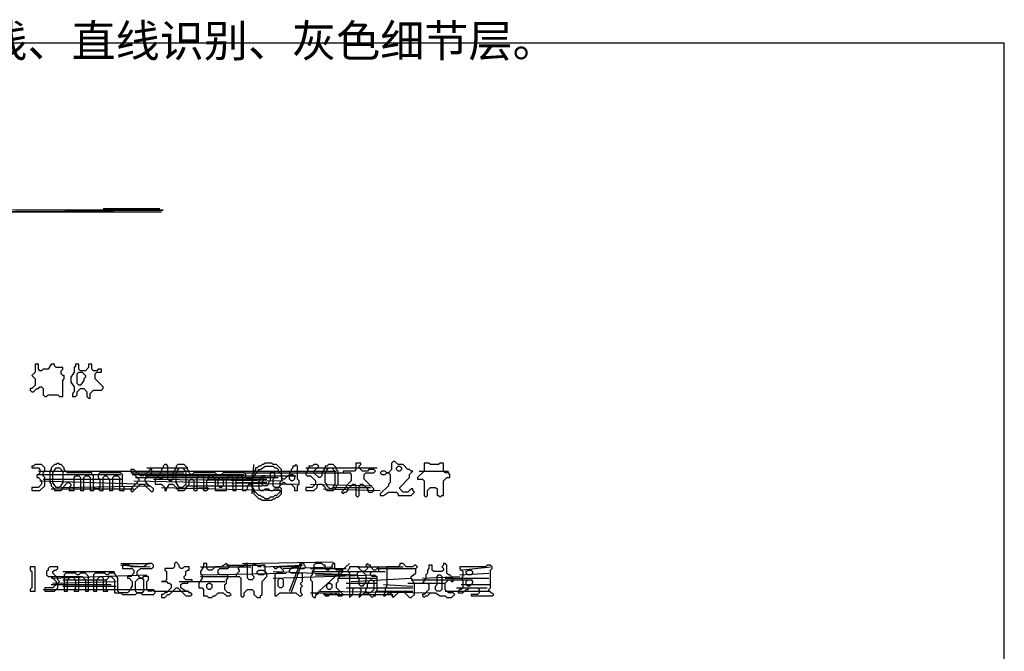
# Model space of a CAD drawing. Header units: millimetres. Extents: x -171 to 29168, y -21389 to 9617.
# Tile 37 of 60: x 21269 to 22694, y -9389 to -8475. Entities that reach past the tile are written whole.
import ezdxf

# ---------------------------------------------------------------- set-up
doc = ezdxf.new("R2010")
doc.units = ezdxf.units.MM
for name, color, linetype in [('REFERENCE_FRAME', 3, 'Continuous'), ('REFERENCE_TEXT', 2, 'Continuous'), ('TRACE_CONTOUR_FINE', 8, 'Continuous'), ('TRACE_CONTOUR_MAJOR', 7, 'Continuous'), ('TRACE_DARK_PIXELS', 250, 'Continuous'), ('TRACE_STRAIGHT_LINES', 4, 'Continuous')]:
    doc.layers.add(name, color=color, linetype=linetype)
doc.styles.add('CHINESE', font='simhei.ttf')

msp = doc.modelspace()

# ---------------------------------------------------------------- linework, layer by layer
at = {"layer": 'REFERENCE_FRAME'}
msp.add_lwpolyline([(19886, -11186), (22694, -11186), (22694, -8509.4), (19886, -8509.4)], close=True, dxfattribs=at)
at = {"layer": 'TRACE_CONTOUR_FINE'}
for points in [[(21469.5, -9135.7), (21471.8, -9133.4), (21474.1, -9133.4), (21476.5, -9135.7), (21476.5, -9138.1), (21474.1, -9140.4), (21471.8, -9140.4), (21469.5, -9138.1)], [(21659.5, -9135.7), (21661.8, -9133.4), (21664.2, -9133.4), (21666.5, -9135.7), (21666.5, -9140.4), (21664.2, -9142.8), (21661.8, -9142.8), (21659.5, -9140.4)], [(21814.3, -9124), (21816.6, -9121.7), (21819, -9121.7), (21821.3, -9124), (21821.3, -9126.4), (21819, -9128.7), (21816.6, -9128.7), (21814.3, -9126.4)], [(21558.6, -9138.1), (21560.9, -9138.1), (21563.3, -9140.4), (21563.3, -9149.8), (21560.9, -9152.2), (21558.6, -9152.2), (21556.2, -9149.8), (21556.2, -9140.4)], [(21612.5, -9274.1), (21614.9, -9271.8), (21621.9, -9271.8), (21624.3, -9274.1), (21624.3, -9276.5), (21621.9, -9278.8), (21614.9, -9278.8), (21612.5, -9276.5)], [(21915.2, -9274.1), (21917.5, -9271.8), (21922.2, -9271.8), (21924.5, -9274.1), (21924.5, -9276.5), (21922.2, -9278.8), (21917.5, -9278.8), (21915.2, -9276.5)], [(21539.8, -9292.9), (21542.2, -9290.6), (21544.5, -9290.6), (21546.9, -9292.9), (21546.9, -9297.6), (21544.5, -9299.9), (21542.2, -9299.9), (21539.8, -9297.6)], [(21645.4, -9283.5), (21647.7, -9283.5), (21650.1, -9285.9), (21650.1, -9295.2), (21647.7, -9297.6), (21645.4, -9297.6), (21643, -9295.2), (21643, -9285.9)], [(21713.4, -9292.9), (21715.8, -9290.6), (21718.1, -9290.6), (21720.5, -9292.9), (21720.5, -9297.6), (21718.1, -9299.9), (21715.8, -9299.9), (21713.4, -9297.6)], [(21915.2, -9292.9), (21915.2, -9288.2), (21917.5, -9285.9), (21922.2, -9285.9), (21924.5, -9288.2), (21924.5, -9290.6), (21919.8, -9295.2), (21917.5, -9295.2)]]:
    msp.add_lwpolyline(points, close=True, dxfattribs=at)
at = {"layer": 'TRACE_CONTOUR_MAJOR'}
msp.add_lwpolyline([(21119.9, -8753.4), (21476.5, -8751), (20151.1, -8748.7)], dxfattribs=at)
for points in [[(21291.2, -8973.9), (21291.2, -8985.6), (21286.5, -8990.3), (21291.2, -8995), (21291.2, -9004.4), (21286.5, -9009.1), (21284.1, -9009.1), (21284.1, -9011.4), (21286.5, -9013.8), (21288.8, -9013.8), (21293.5, -9009.1), (21295.9, -9009.1), (21298.2, -9006.7), (21300.6, -9006.7), (21302.9, -9009.1), (21302.9, -9018.4), (21305.2, -9020.8), (21307.6, -9020.8), (21309.9, -9018.4), (21324, -9018.4), (21326.4, -9020.8), (21331.1, -9020.8), (21331.1, -8997.3), (21333.4, -8995), (21333.4, -8990.3), (21331.1, -8990.3), (21328.7, -8988), (21328.7, -8983.3), (21331.1, -8980.9), (21331.1, -8978.6), (21321.7, -8978.6), (21319.3, -8976.2), (21319.3, -8973.9), (21314.6, -8973.9), (21309.9, -8980.9), (21302.9, -8980.9), (21300.6, -8983.3), (21298.2, -8983.3), (21295.9, -8980.9), (21295.9, -8973.9)], [(21349.8, -8973.9), (21349.8, -8976.2), (21347.5, -8978.6), (21347.5, -8985.6), (21342.8, -8992.6), (21342.8, -8999.7), (21347.5, -9006.7), (21347.5, -9013.8), (21345.1, -9016.1), (21345.1, -9020.8), (21349.8, -9020.8), (21352.2, -9018.4), (21352.2, -9013.8), (21356.9, -9009.1), (21361.5, -9009.1), (21366.2, -9013.8), (21366.2, -9020.8), (21368.6, -9023.1), (21370.9, -9023.1), (21370.9, -9016.1), (21375.6, -9011.4), (21387.4, -9011.4), (21389.7, -9009.1), (21389.7, -9006.7), (21378, -8995), (21378, -8988), (21380.3, -8985.6), (21387.4, -8985.6), (21387.4, -8980.9), (21382.7, -8980.9), (21380.3, -8983.3), (21375.6, -8983.3), (21373.3, -8980.9), (21373.3, -8973.9), (21368.6, -8973.9), (21368.6, -8978.6), (21363.9, -8983.3), (21356.9, -8983.3), (21354.5, -8980.9), (21354.5, -8973.9)], [(21354.5, -8985.6), (21359.2, -8985.6), (21363.9, -8990.3), (21363.9, -8992.6), (21361.5, -8995), (21361.5, -8997.3), (21356.9, -9004.4), (21354.5, -9004.4), (21352.2, -9002), (21352.2, -8988)], [(21291.2, -9119.3), (21288.8, -9121.7), (21286.5, -9121.7), (21286.5, -9124), (21295.9, -9124), (21298.2, -9126.4), (21298.2, -9131), (21293.5, -9135.7), (21293.5, -9138.1), (21295.9, -9138.1), (21300.6, -9142.8), (21300.6, -9147.5), (21295.9, -9152.2), (21286.5, -9152.2), (21286.5, -9156.8), (21298.2, -9156.8), (21305.2, -9149.8), (21305.2, -9138.1), (21302.9, -9135.7), (21302.9, -9131), (21305.2, -9128.7), (21305.2, -9124), (21300.6, -9119.3)], [(21312.3, -9128.7), (21312.3, -9145.1), (21314.6, -9147.5), (21314.6, -9149.8), (21319.3, -9154.5), (21319.3, -9156.8), (21328.7, -9156.8), (21331.1, -9154.5), (21331.1, -9152.2), (21338.1, -9145.1), (21340.4, -9145.1), (21342.8, -9147.5), (21342.8, -9149.8), (21340.4, -9152.2), (21340.4, -9156.8), (21347.5, -9156.8), (21347.5, -9138.1), (21349.8, -9135.7), (21354.5, -9135.7), (21356.9, -9138.1), (21356.9, -9156.8), (21361.5, -9156.8), (21361.5, -9138.1), (21363.9, -9135.7), (21368.6, -9135.7), (21370.9, -9138.1), (21370.9, -9156.8), (21375.6, -9156.8), (21378, -9154.5), (21382.7, -9154.5), (21385, -9156.8), (21389.7, -9156.8), (21389.7, -9138.1), (21392, -9135.7), (21394.4, -9135.7), (21399.1, -9140.4), (21399.1, -9156.8), (21403.8, -9156.8), (21403.8, -9138.1), (21406.1, -9135.7), (21410.8, -9135.7), (21413.2, -9138.1), (21413.2, -9156.8), (21420.2, -9156.8), (21420.2, -9152.2), (21417.8, -9149.8), (21417.8, -9133.4), (21415.5, -9131), (21385, -9131), (21382.7, -9133.4), (21382.7, -9138.1), (21385, -9140.4), (21385, -9152.2), (21382.7, -9154.5), (21378, -9154.5), (21375.6, -9152.2), (21375.6, -9135.7), (21373.3, -9133.4), (21373.3, -9131), (21338.1, -9131), (21333.4, -9126.4), (21333.4, -9124), (21328.7, -9119.3), (21326.4, -9119.3), (21324, -9117), (21321.7, -9119.3), (21319.3, -9119.3), (21314.6, -9124), (21314.6, -9126.4)], [(21673.5, -9142.8), (21671.2, -9140.4), (21671.2, -9121.7), (21668.8, -9119.3), (21666.5, -9121.7), (21664.2, -9121.7), (21664.2, -9124), (21661.8, -9126.4), (21661.8, -9128.7), (21659.5, -9131), (21659.5, -9133.4), (21652.4, -9140.4), (21650.1, -9140.4), (21647.7, -9138.1), (21647.7, -9126.4), (21640.7, -9119.3), (21636, -9119.3), (21633.7, -9117), (21624.3, -9117), (21621.9, -9119.3), (21619.6, -9119.3), (21617.2, -9121.7), (21614.9, -9121.7), (21612.5, -9124), (21610.2, -9124), (21610.2, -9126.4), (21605.5, -9133.4), (21605.5, -9138.1), (21603.2, -9140.4), (21598.5, -9140.4), (21596.1, -9138.1), (21596.1, -9133.4), (21593.8, -9131), (21563.3, -9131), (21558.6, -9135.7), (21556.2, -9135.7), (21551.6, -9131), (21521.1, -9131), (21518.7, -9133.4), (21516.4, -9133.4), (21514, -9131), (21514, -9128.7), (21511.7, -9126.4), (21511.7, -9124), (21507, -9119.3), (21497.6, -9119.3), (21495.3, -9121.7), (21495.3, -9124), (21490.6, -9131), (21490.6, -9140.4), (21488.2, -9142.8), (21485.9, -9142.8), (21483.5, -9140.4), (21483.5, -9121.7), (21481.2, -9119.3), (21478.8, -9119.3), (21476.5, -9121.7), (21476.5, -9124), (21474.1, -9126.4), (21474.1, -9128.7), (21471.8, -9131), (21471.8, -9133.4), (21464.8, -9140.4), (21464.8, -9147.5), (21474.1, -9147.5), (21478.8, -9152.2), (21478.8, -9156.8), (21481.2, -9156.8), (21481.2, -9154.5), (21485.9, -9147.5), (21490.6, -9147.5), (21497.6, -9154.5), (21497.6, -9156.8), (21507, -9156.8), (21509.3, -9154.5), (21509.3, -9152.2), (21514, -9147.5), (21514, -9142.8), (21516.4, -9140.4), (21518.7, -9140.4), (21521.1, -9142.8), (21521.1, -9156.8), (21525.8, -9156.8), (21525.8, -9138.1), (21528.1, -9135.7), (21532.8, -9135.7), (21535.1, -9138.1), (21535.1, -9156.8), (21539.8, -9156.8), (21542.2, -9154.5), (21539.8, -9152.2), (21539.8, -9142.8), (21542.2, -9140.4), (21542.2, -9138.1), (21544.5, -9135.7), (21546.9, -9135.7), (21551.6, -9140.4), (21551.6, -9156.8), (21568, -9156.8), (21568, -9140.4), (21572.7, -9135.7), (21575, -9135.7), (21577.4, -9138.1), (21577.4, -9156.8), (21582.1, -9156.8), (21582.1, -9140.4), (21586.7, -9135.7), (21589.1, -9135.7), (21591.4, -9138.1), (21591.4, -9156.8), (21596.1, -9156.8), (21598.5, -9154.5), (21598.5, -9149.8), (21600.8, -9147.5), (21603.2, -9147.5), (21605.5, -9149.8), (21605.5, -9156.8), (21607.9, -9159.2), (21607.9, -9161.5), (21614.9, -9168.6), (21617.2, -9168.6), (21619.6, -9170.9), (21633.7, -9170.9), (21636, -9168.6), (21638.3, -9168.6), (21640.7, -9166.2), (21643, -9166.2), (21647.7, -9161.5), (21647.7, -9154.5), (21645.4, -9152.2), (21645.4, -9149.8), (21650.1, -9145.1), (21652.4, -9145.1), (21654.8, -9147.5), (21661.8, -9147.5), (21666.5, -9152.2), (21666.5, -9156.8), (21671.2, -9156.8), (21671.2, -9149.8), (21673.5, -9147.5)], [(21687.6, -9121.7), (21687.6, -9124), (21685.3, -9126.4), (21685.3, -9128.7), (21682.9, -9131), (21682.9, -9133.4), (21685.3, -9135.7), (21690, -9135.7), (21697, -9142.8), (21697, -9147.5), (21692.3, -9152.2), (21682.9, -9152.2), (21682.9, -9156.8), (21694.6, -9156.8), (21699.3, -9152.2), (21699.3, -9149.8), (21701.7, -9147.5), (21706.4, -9147.5), (21711.1, -9152.2), (21711.1, -9154.5), (21713.4, -9156.8), (21722.8, -9156.8), (21727.5, -9152.2), (21727.5, -9149.8), (21729.8, -9147.5), (21729.8, -9128.7), (21727.5, -9126.4), (21727.5, -9124), (21722.8, -9119.3), (21715.8, -9119.3), (21713.4, -9121.7), (21711.1, -9121.7), (21711.1, -9124), (21706.4, -9131), (21706.4, -9135.7), (21704, -9138.1), (21701.7, -9138.1), (21694.6, -9131), (21694.6, -9128.7), (21701.7, -9121.7), (21699.3, -9119.3), (21694.6, -9119.3), (21692.3, -9121.7)], [(21762.7, -9117), (21755.6, -9117), (21755.6, -9126.4), (21753.3, -9128.7), (21736.9, -9128.7), (21736.9, -9131), (21746.3, -9131), (21748.6, -9133.4), (21748.6, -9142.8), (21741.6, -9149.8), (21741.6, -9152.2), (21734.5, -9159.2), (21736.9, -9161.5), (21739.2, -9159.2), (21741.6, -9159.2), (21743.9, -9156.8), (21743.9, -9154.5), (21750.9, -9147.5), (21753.3, -9147.5), (21755.6, -9149.8), (21755.6, -9163.9), (21758, -9166.2), (21760.3, -9163.9), (21760.3, -9149.8), (21762.7, -9147.5), (21765, -9147.5), (21772.1, -9154.5), (21772.1, -9156.8), (21774.4, -9159.2), (21779.1, -9159.2), (21781.4, -9156.8), (21781.4, -9154.5), (21767.4, -9140.4), (21767.4, -9133.4), (21769.7, -9131), (21781.4, -9131), (21783.8, -9128.7), (21781.4, -9126.4), (21774.4, -9126.4), (21772.1, -9128.7), (21765, -9128.7), (21760.3, -9124), (21760.3, -9121.7), (21762.7, -9119.3)], [(21809.6, -9114.6), (21807.2, -9117), (21807.2, -9126.4), (21802.6, -9131), (21800.2, -9131), (21797.9, -9128.7), (21793.2, -9128.7), (21790.8, -9131), (21793.2, -9133.4), (21797.9, -9133.4), (21800.2, -9131), (21802.6, -9131), (21804.9, -9133.4), (21804.9, -9145.1), (21802.6, -9147.5), (21802.6, -9149.8), (21790.8, -9161.5), (21790.8, -9163.9), (21795.5, -9163.9), (21802.6, -9159.2), (21814.3, -9159.2), (21816.6, -9161.5), (21816.6, -9163.9), (21835.4, -9163.9), (21840.1, -9159.2), (21837.7, -9156.8), (21837.7, -9154.5), (21835.4, -9154.5), (21830.7, -9159.2), (21823.7, -9159.2), (21819, -9154.5), (21819, -9152.2), (21833, -9138.1), (21833, -9133.4), (21837.7, -9128.7), (21835.4, -9128.7), (21833, -9126.4), (21830.7, -9126.4), (21823.7, -9119.3), (21816.6, -9119.3), (21811.9, -9114.6)], [(21854.2, -9117), (21854.2, -9128.7), (21844.8, -9138.1), (21844.8, -9140.4), (21851.8, -9140.4), (21854.2, -9142.8), (21854.2, -9163.9), (21856.5, -9166.2), (21858.9, -9163.9), (21858.9, -9156.8), (21863.5, -9152.2), (21870.6, -9152.2), (21872.9, -9154.5), (21872.9, -9163.9), (21875.3, -9163.9), (21877.6, -9166.2), (21880, -9163.9), (21882.3, -9163.9), (21882.3, -9142.8), (21887, -9138.1), (21891.7, -9138.1), (21891.7, -9133.4), (21889.3, -9131), (21884.7, -9131), (21882.3, -9128.7), (21882.3, -9117), (21877.6, -9117), (21875.3, -9119.3), (21863.5, -9119.3), (21861.2, -9117)], [(21321.7, -9124), (21326.4, -9124), (21331.1, -9128.7), (21331.1, -9145.1), (21326.4, -9152.2), (21321.7, -9152.2), (21317, -9145.1), (21317, -9131)], [(21429.6, -9126.4), (21429.6, -9128.7), (21441.3, -9140.4), (21441.3, -9142.8), (21429.6, -9154.5), (21429.6, -9156.8), (21431.9, -9159.2), (21443.6, -9147.5), (21448.3, -9147.5), (21460.1, -9159.2), (21462.4, -9156.8), (21462.4, -9154.5), (21457.7, -9149.8), (21455.4, -9149.8), (21450.7, -9142.8), (21450.7, -9140.4), (21460.1, -9131), (21460.1, -9126.4), (21457.7, -9126.4), (21448.3, -9135.7), (21443.6, -9135.7), (21434.3, -9126.4)], [(21499.9, -9124), (21504.6, -9124), (21509.3, -9128.7), (21509.3, -9147.5), (21504.6, -9152.2), (21499.9, -9152.2), (21495.3, -9145.1), (21495.3, -9131)], [(21636, -9121.7), (21638.3, -9124), (21640.7, -9124), (21643, -9126.4), (21643, -9128.7), (21647.7, -9133.4), (21647.7, -9142.8), (21645.4, -9145.1), (21645.4, -9149.8), (21643, -9152.2), (21638.3, -9152.2), (21636, -9149.8), (21636, -9140.4), (21638.3, -9138.1), (21638.3, -9131), (21631.3, -9131), (21631.3, -9142.8), (21629, -9145.1), (21629, -9147.5), (21626.6, -9149.8), (21621.9, -9149.8), (21619.6, -9147.5), (21619.6, -9145.1), (21621.9, -9142.8), (21621.9, -9138.1), (21624.3, -9135.7), (21619.6, -9135.7), (21614.9, -9142.8), (21614.9, -9154.5), (21617.2, -9156.8), (21621.9, -9156.8), (21624.3, -9154.5), (21629, -9154.5), (21631.3, -9156.8), (21636, -9156.8), (21638.3, -9154.5), (21643, -9154.5), (21645.4, -9156.8), (21645.4, -9159.2), (21640.7, -9163.9), (21638.3, -9163.9), (21636, -9166.2), (21631.3, -9166.2), (21629, -9168.6), (21624.3, -9168.6), (21621.9, -9166.2), (21619.6, -9166.2), (21617.2, -9163.9), (21614.9, -9163.9), (21607.9, -9156.8), (21607.9, -9154.5), (21605.5, -9152.2), (21605.5, -9140.4), (21614.9, -9126.4), (21617.2, -9126.4), (21624.3, -9121.7)], [(21715.8, -9124), (21720.5, -9124), (21725.1, -9128.7), (21725.1, -9147.5), (21720.5, -9154.5), (21718.1, -9154.5), (21713.4, -9149.8), (21713.4, -9147.5), (21711.1, -9145.1), (21711.1, -9131)], [(21462.4, -9264.8), (21460.1, -9262.4), (21455.4, -9262.4), (21448.3, -9267.1), (21429.6, -9267.1), (21427.2, -9264.8), (21417.8, -9264.8), (21417.8, -9269.4), (21431.9, -9269.4), (21434.3, -9271.8), (21434.3, -9276.5), (21429.6, -9281.2), (21424.9, -9281.2), (21424.9, -9283.5), (21427.2, -9283.5), (21431.9, -9288.2), (21431.9, -9295.2), (21429.6, -9297.6), (21429.6, -9299.9), (21424.9, -9304.6), (21413.2, -9304.6), (21410.8, -9302.3), (21410.8, -9283.5), (21406.1, -9276.5), (21399.1, -9276.5), (21396.7, -9278.8), (21394.4, -9278.8), (21392, -9276.5), (21378, -9276.5), (21375.6, -9278.8), (21375.6, -9302.3), (21380.3, -9302.3), (21380.3, -9285.9), (21385, -9281.2), (21387.4, -9281.2), (21389.7, -9283.5), (21389.7, -9302.3), (21396.7, -9302.3), (21394.4, -9299.9), (21394.4, -9285.9), (21399.1, -9281.2), (21401.4, -9281.2), (21406.1, -9285.9), (21406.1, -9304.6), (21415.5, -9304.6), (21417.8, -9307), (21436.6, -9307), (21439, -9304.6), (21443.6, -9304.6), (21446, -9307), (21462.4, -9307), (21464.8, -9304.6), (21464.8, -9302.3), (21462.4, -9299.9), (21460.1, -9302.3), (21455.4, -9302.3), (21453, -9299.9), (21453, -9288.2), (21455.4, -9285.9), (21455.4, -9281.2), (21448.3, -9281.2), (21446, -9283.5), (21443.6, -9283.5), (21439, -9278.8), (21439, -9274.1), (21443.6, -9269.4), (21460.1, -9269.4), (21462.4, -9267.1)], [(21514, -9267.1), (21507, -9267.1), (21504.6, -9269.4), (21502.3, -9269.4), (21499.9, -9267.1), (21499.9, -9264.8), (21495.3, -9260.1), (21492.9, -9262.4), (21492.9, -9267.1), (21490.6, -9269.4), (21478.8, -9269.4), (21478.8, -9271.8), (21481.2, -9274.1), (21481.2, -9285.9), (21478.8, -9288.2), (21474.1, -9288.2), (21481.2, -9288.2), (21483.5, -9290.6), (21485.9, -9290.6), (21488.2, -9292.9), (21488.2, -9297.6), (21481.2, -9304.6), (21478.8, -9304.6), (21476.5, -9307), (21474.1, -9307), (21474.1, -9311.7), (21478.8, -9311.7), (21483.5, -9307), (21485.9, -9307), (21495.3, -9297.6), (21497.6, -9297.6), (21509.3, -9309.3), (21516.4, -9309.3), (21518.7, -9307), (21516.4, -9304.6), (21514, -9304.6), (21511.7, -9302.3), (21509.3, -9302.3), (21502.3, -9297.6), (21502.3, -9292.9), (21504.6, -9290.6), (21511.7, -9290.6), (21514, -9288.2), (21518.7, -9288.2), (21518.7, -9285.9), (21509.3, -9285.9), (21507, -9283.5), (21507, -9281.2), (21509.3, -9278.8), (21509.3, -9274.1), (21511.7, -9271.8), (21514, -9271.8)], [(21535.1, -9262.4), (21535.1, -9267.1), (21530.4, -9274.1), (21530.4, -9276.5), (21532.8, -9278.8), (21532.8, -9283.5), (21528.1, -9290.6), (21528.1, -9297.6), (21532.8, -9297.6), (21535.1, -9299.9), (21535.1, -9309.3), (21539.8, -9309.3), (21542.2, -9311.7), (21546.9, -9311.7), (21549.2, -9309.3), (21551.6, -9309.3), (21556.2, -9304.6), (21563.3, -9304.6), (21568, -9309.3), (21572.7, -9309.3), (21575, -9307), (21572.7, -9304.6), (21570.3, -9304.6), (21565.6, -9299.9), (21565.6, -9292.9), (21568, -9290.6), (21568, -9285.9), (21570.3, -9283.5), (21570.3, -9278.8), (21558.6, -9278.8), (21556.2, -9276.5), (21556.2, -9271.8), (21558.6, -9269.4), (21570.3, -9269.4), (21572.7, -9267.1), (21568, -9262.4), (21560.9, -9267.1), (21551.6, -9267.1), (21546.9, -9271.8), (21542.2, -9271.8), (21539.8, -9269.4), (21539.8, -9262.4)], [(21586.7, -9267.1), (21584.4, -9269.4), (21586.7, -9271.8), (21586.7, -9274.1), (21582.1, -9278.8), (21582.1, -9281.2), (21586.7, -9281.2), (21589.1, -9283.5), (21589.1, -9309.3), (21591.4, -9311.7), (21593.8, -9309.3), (21593.8, -9304.6), (21598.5, -9299.9), (21605.5, -9299.9), (21607.9, -9302.3), (21607.9, -9307), (21612.5, -9311.7), (21617.2, -9311.7), (21617.2, -9309.3), (21619.6, -9307), (21619.6, -9288.2), (21626.6, -9281.2), (21626.6, -9276.5), (21624.3, -9274.1), (21624.3, -9264.8), (21619.6, -9264.8), (21617.2, -9267.1), (21614.9, -9267.1), (21607.9, -9262.4), (21605.5, -9264.8), (21605.5, -9278.8), (21607.9, -9281.2), (21607.9, -9283.5), (21605.5, -9285.9), (21600.8, -9285.9), (21598.5, -9283.5), (21598.5, -9262.4), (21596.1, -9262.4), (21591.4, -9267.1)], [(21680.6, -9262.4), (21675.9, -9262.4), (21671.2, -9267.1), (21636, -9267.1), (21638.3, -9269.4), (21640.7, -9269.4), (21643, -9267.1), (21645.4, -9267.1), (21650.1, -9271.8), (21650.1, -9274.1), (21647.7, -9276.5), (21640.7, -9276.5), (21638.3, -9278.8), (21638.3, -9309.3), (21640.7, -9309.3), (21645.4, -9304.6), (21668.8, -9304.6), (21673.5, -9309.3), (21675.9, -9309.3), (21678.2, -9307), (21675.9, -9304.6), (21675.9, -9297.6), (21678.2, -9295.2), (21675.9, -9292.9), (21675.9, -9290.6), (21678.2, -9288.2), (21678.2, -9276.5), (21661.8, -9276.5), (21659.5, -9274.1), (21659.5, -9271.8), (21664.2, -9267.1), (21668.8, -9267.1), (21671.2, -9269.4), (21680.6, -9269.4), (21682.9, -9267.1), (21680.6, -9264.8)], [(21697, -9262.4), (21694.6, -9264.8), (21694.6, -9271.8), (21692.3, -9274.1), (21692.3, -9278.8), (21690, -9281.2), (21690, -9285.9), (21692.3, -9288.2), (21692.3, -9309.3), (21694.6, -9311.7), (21697, -9311.7), (21697, -9309.3), (21701.7, -9304.6), (21708.7, -9304.6), (21711.1, -9307), (21711.1, -9309.3), (21715.8, -9309.3), (21720.5, -9304.6), (21725.1, -9304.6), (21729.8, -9309.3), (21734.5, -9309.3), (21736.9, -9307), (21727.5, -9297.6), (21727.5, -9290.6), (21729.8, -9288.2), (21729.8, -9283.5), (21732.2, -9281.2), (21732.2, -9278.8), (21736.9, -9274.1), (21734.5, -9271.8), (21727.5, -9271.8), (21725.1, -9269.4), (21725.1, -9262.4), (21722.8, -9262.4), (21720.5, -9264.8), (21720.5, -9267.1), (21715.8, -9271.8), (21713.4, -9271.8), (21711.1, -9269.4), (21711.1, -9264.8), (21708.7, -9264.8), (21706.4, -9262.4)], [(21788.5, -9269.4), (21786.1, -9269.4), (21783.8, -9271.8), (21781.4, -9271.8), (21776.8, -9267.1), (21776.8, -9264.8), (21774.4, -9264.8), (21772.1, -9262.4), (21769.7, -9264.8), (21772.1, -9267.1), (21772.1, -9269.4), (21767.4, -9274.1), (21765, -9274.1), (21760.3, -9269.4), (21760.3, -9267.1), (21746.3, -9267.1), (21746.3, -9269.4), (21743.9, -9271.8), (21743.9, -9274.1), (21746.3, -9276.5), (21746.3, -9311.7), (21750.9, -9307), (21750.9, -9299.9), (21753.3, -9297.6), (21760.3, -9297.6), (21762.7, -9299.9), (21762.7, -9304.6), (21760.3, -9307), (21760.3, -9311.7), (21767.4, -9304.6), (21772.1, -9304.6), (21779.1, -9311.7), (21781.4, -9309.3), (21783.8, -9309.3), (21783.8, -9304.6), (21786.1, -9302.3), (21786.1, -9281.2), (21779.1, -9281.2), (21776.8, -9278.8), (21776.8, -9276.5), (21779.1, -9274.1), (21788.5, -9274.1)], [(21844.8, -9267.1), (21842.4, -9264.8), (21840.1, -9264.8), (21837.7, -9267.1), (21828.4, -9267.1), (21823.7, -9262.4), (21819, -9262.4), (21819, -9264.8), (21816.6, -9267.1), (21800.2, -9267.1), (21800.2, -9295.2), (21797.9, -9297.6), (21797.9, -9304.6), (21795.5, -9307), (21795.5, -9309.3), (21797.9, -9309.3), (21802.6, -9304.6), (21804.9, -9304.6), (21809.6, -9311.7), (21819, -9302.3), (21823.7, -9302.3), (21833, -9311.7), (21835.4, -9311.7), (21840.1, -9307), (21840.1, -9290.6), (21837.7, -9288.2), (21837.7, -9285.9), (21835.4, -9283.5), (21835.4, -9281.2), (21842.4, -9276.5), (21842.4, -9269.4)], [(21884.7, -9262.4), (21882.3, -9262.4), (21882.3, -9264.8), (21880, -9267.1), (21882.3, -9269.4), (21882.3, -9271.8), (21880, -9274.1), (21868.2, -9274.1), (21865.9, -9271.8), (21865.9, -9264.8), (21861.2, -9264.8), (21861.2, -9269.4), (21858.9, -9271.8), (21858.9, -9276.5), (21856.5, -9278.8), (21856.5, -9283.5), (21851.8, -9290.6), (21858.9, -9290.6), (21861.2, -9292.9), (21861.2, -9299.9), (21854.2, -9307), (21851.8, -9307), (21851.8, -9309.3), (21854.2, -9311.7), (21856.5, -9309.3), (21858.9, -9309.3), (21863.5, -9304.6), (21870.6, -9304.6), (21877.6, -9309.3), (21884.7, -9309.3), (21887, -9311.7), (21894, -9311.7), (21898.7, -9307), (21896.4, -9304.6), (21889.3, -9304.6), (21884.7, -9299.9), (21884.7, -9290.6), (21889.3, -9285.9), (21891.7, -9285.9), (21894, -9288.2), (21896.4, -9288.2), (21896.4, -9283.5), (21891.7, -9278.8), (21889.3, -9278.8), (21887, -9276.5), (21887, -9264.8)], [(21284.1, -9267.1), (21284.1, -9271.8), (21286.5, -9274.1), (21286.5, -9297.6), (21284.1, -9299.9), (21284.1, -9302.3), (21291.2, -9302.3), (21291.2, -9267.1)], [(21324, -9267.1), (21312.3, -9267.1), (21309.9, -9269.4), (21309.9, -9271.8), (21307.6, -9274.1), (21307.6, -9278.8), (21309.9, -9281.2), (21314.6, -9281.2), (21321.7, -9288.2), (21321.7, -9292.9), (21317, -9297.6), (21305.2, -9297.6), (21305.2, -9302.3), (21319.3, -9302.3), (21324, -9297.6), (21324, -9290.6), (21326.4, -9288.2), (21324, -9285.9), (21324, -9283.5), (21317, -9276.5), (21317, -9274.1), (21319.3, -9271.8), (21321.7, -9271.8), (21324, -9269.4)], [(21333.4, -9278.8), (21333.4, -9302.3), (21338.1, -9302.3), (21338.1, -9285.9), (21342.8, -9281.2), (21345.1, -9281.2), (21349.8, -9285.9), (21349.8, -9297.6), (21347.5, -9299.9), (21347.5, -9302.3), (21354.5, -9302.3), (21354.5, -9283.5), (21356.9, -9281.2), (21359.2, -9281.2), (21363.9, -9285.9), (21363.9, -9302.3), (21368.6, -9302.3), (21368.6, -9281.2), (21363.9, -9276.5), (21356.9, -9276.5), (21354.5, -9278.8), (21352.2, -9278.8), (21349.8, -9276.5), (21335.7, -9276.5)], [(21760.3, -9274.1), (21765, -9274.1), (21769.7, -9278.8), (21769.7, -9288.2), (21765, -9295.2), (21762.7, -9295.2), (21760.3, -9292.9), (21760.3, -9283.5), (21758, -9281.2), (21758, -9276.5)], [(21952.7, -9267.1), (21950.3, -9264.8), (21945.6, -9264.8), (21943.3, -9267.1), (21905.8, -9267.1), (21905.8, -9269.4), (21910.5, -9274.1), (21910.5, -9281.2), (21908.1, -9283.5), (21910.5, -9285.9), (21910.5, -9297.6), (21908.1, -9299.9), (21905.8, -9299.9), (21903.4, -9302.3), (21903.4, -9304.6), (21910.5, -9304.6), (21915.2, -9299.9), (21917.5, -9299.9), (21919.8, -9297.6), (21931.6, -9297.6), (21933.9, -9299.9), (21933.9, -9304.6), (21931.6, -9307), (21922.2, -9307), (21922.2, -9309.3), (21952.7, -9309.3), (21955, -9307), (21948, -9302.3), (21948, -9299.9), (21950.3, -9297.6), (21950.3, -9271.8), (21952.7, -9269.4)], [(21441.3, -9283.5), (21446, -9283.5), (21448.3, -9285.9), (21448.3, -9302.3), (21446, -9304.6), (21439, -9304.6), (21436.6, -9302.3), (21436.6, -9288.2)], [(21779.1, -9285.9), (21781.4, -9288.2), (21781.4, -9299.9), (21776.8, -9304.6), (21772.1, -9304.6), (21769.7, -9302.3), (21769.7, -9299.9), (21772.1, -9297.6), (21772.1, -9290.6), (21776.8, -9285.9)], [(21875.3, -9278.8), (21877.6, -9278.8), (21880, -9281.2), (21880, -9299.9), (21877.6, -9302.3), (21872.9, -9302.3), (21870.6, -9299.9), (21870.6, -9295.2), (21872.9, -9292.9), (21872.9, -9281.2)]]:
    msp.add_lwpolyline(points, close=True, dxfattribs=at)
at = {"layer": 'TRACE_DARK_PIXELS'}
for p, q in [((20207.4, -8753.4), (21474.1, -8753.4)), ((21509.3, -9133.4), (21593.8, -9133.4)), ((21692.3, -9274.1), (21783.8, -9274.1))]:
    msp.add_line(p, q, dxfattribs=at)
at = {"layer": 'TRACE_STRAIGHT_LINES'}
for p, q in [((21389.7, -8748.7), (21471.8, -8748.7)), ((20587.4, -8753.4), (21471.8, -8753.4)), ((21605.5, -9161.5), (21607.9, -9119.3)), ((21293.5, -9133.4), (21415.5, -9133.4)), ((21295.9, -9128.7), (21727.5, -9128.7)), ((21429.6, -9131), (21507, -9131)), ((21431.9, -9133.4), (21558.6, -9133.4)), ((21453, -9124), (21511.7, -9124)), ((21593.8, -9131), (21748.6, -9131)), ((21682.9, -9124), (21786.1, -9124)), ((21847.1, -9128.7), (21889.3, -9128.7)), ((21298.2, -9142.8), (21455.4, -9147.5)), ((21302.9, -9140.4), (21417.8, -9140.4)), ((21434.3, -9142.8), (21671.2, -9147.5)), ((21436.6, -9138.1), (21643, -9138.1)), ((21450.7, -9135.7), (21668.8, -9135.7)), ((21462.4, -9140.4), (21650.1, -9142.8)), ((21539.8, -9140.4), (21626.6, -9140.4)), ((21582.1, -9145.1), (21626.6, -9145.1)), ((21690, -9147.5), (21779.1, -9149.8)), ((21314.6, -9154.5), (21434.3, -9154.5)), ((21328.7, -9152.2), (21457.7, -9149.8)), ((21474.1, -9152.2), (21647.7, -9156.8)), ((21495.3, -9154.5), (21539.8, -9152.2)), ((21509.3, -9149.8), (21619.6, -9149.8)), ((21708.7, -9154.5), (21790.8, -9156.8)), ((21722.8, -9152.2), (21776.8, -9152.2)), ((21415.5, -9262.4), (21457.7, -9262.4)), ((21591.4, -9262.4), (21722.8, -9260.1)), ((21659.5, -9302.3), (21675.9, -9260.1)), ((21661.8, -9304.6), (21678.2, -9260.1)), ((21697, -9307), (21746.3, -9262.4)), ((21331.1, -9274.1), (21406.1, -9274.1)), ((21415.5, -9264.8), (21457.7, -9267.1)), ((21530.4, -9267.1), (21603.2, -9267.1)), ((21530.4, -9278.8), (21654.8, -9276.5)), ((21568, -9264.8), (21621.9, -9264.8)), ((21621.9, -9267.1), (21678.2, -9264.8)), ((21636, -9274.1), (21758, -9278.8)), ((21650.1, -9269.4), (21722.8, -9267.1)), ((21690, -9269.4), (21741.6, -9269.4)), ((21755.6, -9274.1), (21797.9, -9274.1)), ((21758, -9267.1), (21823.7, -9267.1)), ((21786.1, -9269.4), (21842.4, -9269.4)), ((21905.8, -9271.8), (21950.3, -9267.1)), ((21905.8, -9278.8), (21948, -9276.5)), ((21312.3, -9281.2), (21356.9, -9281.2)), ((21314.6, -9283.5), (21453, -9278.8)), ((21317, -9290.6), (21408.5, -9288.2)), ((21331.1, -9285.9), (21394.4, -9285.9)), ((21499.9, -9288.2), (21565.6, -9288.2)), ((21530.4, -9281.2), (21582.1, -9281.2)), ((21636, -9283.5), (21783.8, -9278.8)), ((21697, -9278.8), (21741.6, -9278.8)), ((21729.8, -9283.5), (21786.1, -9283.5)), ((21741.6, -9290.6), (21786.1, -9290.6)), ((21748.6, -9288.2), (21835.4, -9283.5)), ((21830.7, -9290.6), (21884.7, -9290.6)), ((21835.4, -9285.9), (21924.5, -9285.9)), ((21851.8, -9283.5), (21905.8, -9281.2)), ((21884.7, -9283.5), (21948, -9283.5)), ((21302.9, -9299.9), (21462.4, -9299.9)), ((21314.6, -9292.9), (21401.4, -9292.9)), ((21331.1, -9295.2), (21408.5, -9295.2)), ((21462.4, -9302.3), (21514, -9302.3)), ((21690, -9304.6), (21732.2, -9304.6)), ((21704, -9302.3), (21870.6, -9304.6)), ((21741.6, -9297.6), (21837.7, -9297.6)), ((21783.8, -9302.3), (21837.7, -9302.3)), ((21795.5, -9292.9), (21837.7, -9295.2)), ((21884.7, -9302.3), (21950.3, -9302.3)), ((21901.1, -9297.6), (21945.6, -9297.6)), ((21908.1, -9292.9), (21950.3, -9292.9)), ((21708.7, -9307), (21809.6, -9307))]:
    msp.add_line(p, q, dxfattribs=at)

# ---------------------------------------------------------------- texts
at = {"layer": 'REFERENCE_TEXT', "style": 'CHINESE'}
msp.add_text('精细版：总高2700mm近似校准；含底图、轮廓线、直线识别、灰色细节层。', height=46.8, dxfattribs=at).set_placement((19940, -8529.2))

doc.saveas('drawing.dxf')
